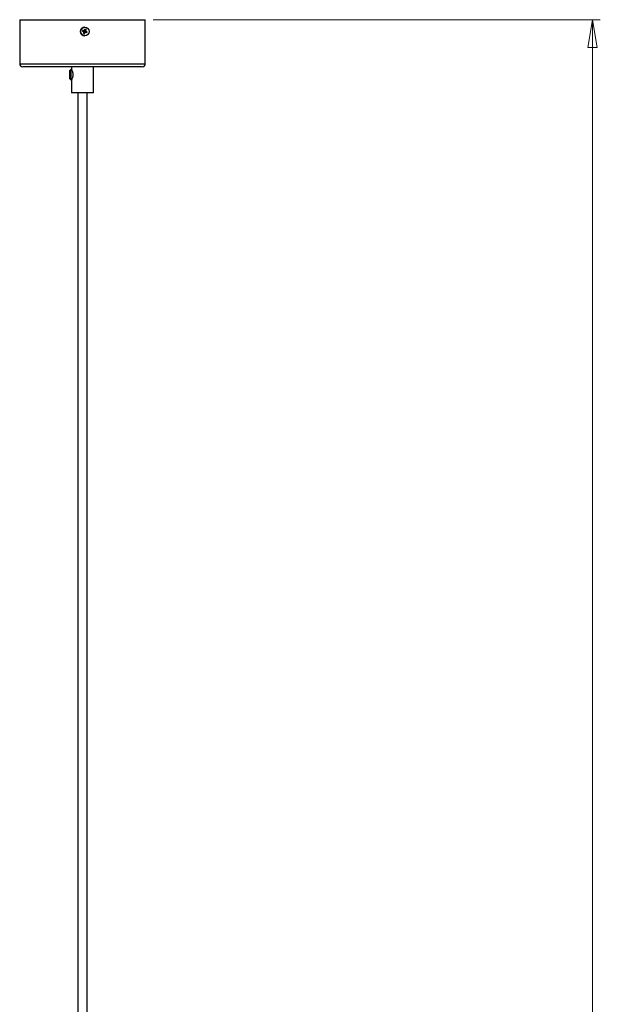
# Model space of a CAD drawing. Header units: millimetres. Extents: x 715 to 821, y 329 to 741.
# Tile 13 of 14: x 747 to 821, y 454 to 580. Entities that reach past the tile are written whole.
import ezdxf

# ---------------------------------------------------------------- set-up
doc = ezdxf.new("R2010")
doc.units = ezdxf.units.MM
doc.styles.add('SLDTEXTSTYLE0', font='TXT', dxfattribs={"width": 0.75})
doc.dimstyles.new('SLDDIMSTYLE0', dxfattribs={"dimtxt": 3.5, "dimasz": 3.556, "dimexe": 0, "dimexo": 0.0625, "dimgap": 0.875, "dimtad": 1, "dimdec": 0, "dimlfac": 5, "dimrnd": 1e-09, "dimzin": 12, "dimdsep": 46, "dimtxsty": 'SLDTEXTSTYLE0', "dimblk1": 'CLOSED', "dimblk2": 'CLOSED', "dimsah": 1, "dimcen": 0.09, "dimadec": 0, "dimazin": 3, "dimtfac": 1, "dimtofl": 0, "dimtmove": 0, "dimatfit": 3, "dimldrblk": 'CLOSED', "dimfxl": 0, "dimfrac": 2, "dimtolj": 1, "dimtzin": 12, "dimarcsym": 0})

# ---------------------------------------------------------------- blocks, each defined once
blk = doc.blocks.new('_Closed')
at = {"color": 0, "linetype": 'ByBlock', "lineweight": -2}
for p, q in [((-1, 0.166667), (0, 0)), ((-1, 0.166667), (-1, -0.166667)), ((0, 0), (-1, -0.166667)), ((0, 0), (-1, 0))]:
    blk.add_line(p, q, dxfattribs=at)
blk = doc.blocks.new('_D')
at = {"color": 7, "linetype": 'Continuous', "lineweight": 0}
for p, q in [((764.02, 579.81), (820.95, 579.81)), ((819.95, 329.09), (819.95, 579.81)), ((763.63, 329.09), (820.95, 329.09))]:
    blk.add_line(p, q, dxfattribs=at)
at = {"color": 7, "linetype": 'Continuous', "lineweight": 18, "xscale": 3.556, "yscale": 3.556}
for p, rotation in [((819.95, 579.81), 90.0000000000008), ((819.95, 329.09), 270.0000000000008)]:
    blk.add_blockref('_Closed', p, dxfattribs=dict(at, rotation=rotation))
at = {"color": 7, "linetype": 'Continuous', "lineweight": 18, "insert": (815.44, 439.31), "char_height": 3.5, "attachment_point": 1, "rotation": 90, "style": 'SLDTEXTSTYLE0'}
blk.add_mtext('1254', dxfattribs=at)

msp = doc.modelspace()

# ---------------------------------------------------------------- linework, layer by layer
at = {"color": 7, "linetype": 'Continuous', "lineweight": 25}
for p, q in [((747.02, 579.81), (747.02, 574.21)), ((747.02, 579.81), (755.3, 579.81)), ((755.3, 579.81), (763.02, 579.81)), ((763.02, 574.21), (763.02, 579.81)), ((755.06, 578.46), (755.22, 578.4)), ((755.19, 578.29), (755.18, 578.26)), ((755.2, 578.22), (755.23, 578.22)), ((755.22, 578.4), (755.21, 578.37)), ((755.22, 578.4), (755.24, 578.4)), ((755.29, 578.41), (755.26, 578.42)), ((755.29, 578), (755.34, 578.18)), ((755.31, 578.85), (755.31, 578.85)), ((755.31, 578.19), (755.34, 578.18)), ((755.34, 578.2), (755.34, 578.18)), ((755.4, 578.38), (755.37, 578.39)), ((755.37, 578.2), (755.38, 578.23)), ((755.4, 578.38), (755.39, 578.36)), ((755.47, 578.55), (755.4, 578.38)), ((755.4, 578.35), (755.42, 578.34)), ((755.41, 578.31), (755.42, 578.34)), ((755.61, 578.28), (755.42, 578.34)), ((755.31, 577.75), (755.31, 577.75)), ((755.29, 573.81), (747.42, 573.81)), ((753.52, 573.45), (753.42, 573.35)), ((753.42, 572.81), (753.42, 573.35)), ((753.62, 573.45), (753.52, 573.45)), ((753.52, 573.45), (753.52, 572.81)), ((753.62, 573.81), (753.62, 573.47)), ((762.62, 573.81), (755.29, 573.81)), ((756.42, 570.49), (756.42, 573.81)), ((753.42, 572.27), (753.42, 572.81)), ((753.42, 572.27), (753.52, 572.17)), ((753.52, 572.81), (753.52, 572.17)), ((753.52, 572.17), (753.63, 572.17)), ((753.62, 572.15), (753.62, 570.49)), ((755.02, 570.49), (753.62, 570.49)), ((754.42, 570.49), (754.42, 426.93)), ((756.42, 570.49), (755.02, 570.49)), ((755.62, 426.93), (755.62, 570.49))]:
    msp.add_line(p, q, dxfattribs=at)
at = {"color": 8, "linetype": 'Continuous', "lineweight": 25}
for p, q in [((747.02, 574.21), (755.3, 574.21)), ((755.3, 574.21), (763.02, 574.21))]:
    msp.add_line(p, q, dxfattribs=at)
at = {"color": 7, "linetype": 'Continuous', "lineweight": 25}
msp.add_circle((755.31, 578.3), 0.55, dxfattribs=at)
for centre, radius, start, end in [((755.31, 578.3), 0.55, 90.0221, 269.9779), ((757.6, 577.55), 2.7, 160.2793, 163.418), ((723.51, 481.44), 101.88, 71.8921, 71.9892), ((723.56, 481.58), 101.88, 71.8921, 71.9892), ((723.82, 588.62), 33.07, 341.3551, 341.6532), ((756.02, 580.47), 2.57, 250.1817, 253.4742), ((755.31, 578.3), 0.14, 193.816, 219.8325), ((755.3, 578.3), 0.111, 139.1646, 184.5328), ((755.3, 578.3), 0.111, 184.53, 203.5432), ((755.3, 578.3), 0.111, 203.5436, 210.1048), ((755.3, 578.3), 0.111, 210.104, 229.1252), ((755.3, 578.3), 0.111, 120.1362, 139.1617), ((755.31, 578.3), 0.14, 103.8349, 129.87), ((755.3, 578.3), 0.111, 229.1224, 274.5335), ((755.3, 578.3), 0.111, 113.5694, 120.1354), ((755.3, 578.3), 0.111, 94.5363, 113.5699), ((724.19, 588.51), 32.68, 342.0443, 342.3449), ((755.3, 578.3), 0.111, 49.1224, 94.5335), ((723.96, 588.57), 33.07, 341.3551, 341.6532), ((755.3, 578.3), 0.111, 274.5363, 293.5699), ((754.63, 576.24), 2.46, 70.1081, 73.5478), ((755.3, 578.3), 0.111, 293.5694, 300.1354), ((755.3, 578.3), 0.111, 300.1362, 319.1617), ((755.31, 578.3), 0.14, 283.8349, 309.87), ((755.3, 578.3), 0.111, 30.104, 49.1252), ((755.3, 578.3), 0.111, 319.1646, 4.5328), ((755.3, 578.3), 0.111, 23.5436, 30.1048), ((755.3, 578.3), 0.111, 4.53, 23.5432), ((724.66, 484.88), 98.25, 71.6642, 71.7636), ((724.33, 588.47), 32.68, 342.0443, 342.3449), ((755.31, 578.3), 0.14, 13.816, 39.8325), ((724.7, 485.02), 98.25, 71.6642, 71.7636), ((753.34, 578.95), 2.36, 340.0553, 343.6421), ((747.42, 574.21), 0.4, 180, 270), ((762.62, 574.21), 0.4, 270, 0)]:
    msp.add_arc(centre, radius, start, end, dxfattribs=at)
for centre, major_axis, ratio, start_param, end_param in [((755.28, 578.31), (0.0134, 0.0971), 0.938151, 0.925728, 1.83422), ((755.29, 578.29), (-0.0543, 0.0847), 0.93329, 1.833992, 2.742485), ((755.3, 578.31), (0.0802, 0.0646), 0.929382, 0.088252, 0.996744), ((755.31, 578.3), (0.104, -0.018), 0.92603, 5.696467, 6.604959)]:
    msp.add_ellipse(centre, major_axis=major_axis, ratio=ratio, start_param=start_param, end_param=end_param, dxfattribs=at)
for points, knots in [([(755.18, 578.27), (755.18, 578.27), (755.18, 578.27), (755.19, 578.26), (755.19, 578.26), (755.2, 578.26)], [0, 0, 0, 0, 0.11845, 0.741531, 1, 1, 1, 1]), ([(755.2, 578.25), (755.2, 578.24), (755.2, 578.23), (755.2, 578.22), (755.21, 578.21), (755.21, 578.21)], [0, 0, 0, 0, 0.258469, 0.88155, 1, 1, 1, 1]), ([(755.24, 578.4), (755.24, 578.4), (755.23, 578.4), (755.23, 578.41), (755.22, 578.41), (755.22, 578.41)], [0, 0, 0, 0, 0.258469, 0.88155, 1, 1, 1, 1]), ([(755.28, 578.44), (755.28, 578.44), (755.27, 578.43), (755.26, 578.42), (755.26, 578.41), (755.25, 578.4)], [0, 0, 0, 0, 0.11845, 0.741531, 1, 1, 1, 1]), ([(755.35, 578.17), (755.35, 578.17), (755.35, 578.18), (755.34, 578.19), (755.34, 578.2), (755.34, 578.2)], [0, 0, 0, 0, 0.11845, 0.741531, 1, 1, 1, 1]), ([(755.35, 578.21), (755.36, 578.2), (755.37, 578.2), (755.39, 578.2), (755.4, 578.19), (755.4, 578.19)], [0, 0, 0, 0, 0.258469, 0.88155, 1, 1, 1, 1]), ([(755.39, 578.36), (755.4, 578.36), (755.4, 578.37), (755.41, 578.38), (755.42, 578.39), (755.42, 578.39)], [0, 0, 0, 0, 0.258469, 0.88155, 1, 1, 1, 1]), ([(755.45, 578.34), (755.45, 578.34), (755.44, 578.34), (755.42, 578.34), (755.4, 578.35), (755.4, 578.35)], [0, 0, 0, 0, 0.11845, 0.741531, 1, 1, 1, 1]), ([(753.63, 573.47), (753.63, 573.48), (753.62, 573.48), (753.65, 573.42), (753.7, 573.3), (753.76, 573.12), (753.79, 572.94), (753.79, 572.84), (753.79, 572.81)], [0, 0, 0, 0, 0.099479, 0.290848, 0.490889, 0.709319, 0.931465, 1, 1, 1, 1]), ([(753.79, 572.81), (753.79, 572.74), (753.78, 572.6), (753.73, 572.41), (753.68, 572.26), (753.63, 572.16), (753.63, 572.15), (753.63, 572.15)], [0, 0, 0, 0, 0.19757, 0.394543, 0.606357, 0.830755, 1, 1, 1, 1])]:
    msp.add_open_spline(points, degree=3, knots=knots, dxfattribs=at)

# ---------------------------------------------------------------- dimensions: what is measured, and where the dimension line sits
at = {"color": 7, "linetype": 'Continuous', "lineweight": 18}
dim = msp.add_linear_dim(base=(819.95, 579.81), p1=(762.63, 329.09), p2=(763.02, 579.81), angle=90, dimstyle='SLDDIMSTYLE0', dxfattribs=at)
dim.commit()
dim.dimension.update_dxf_attribs({"geometry": '_D', "text_midpoint": (819.95, 444.48), "dimtype": 160})

doc.saveas('drawing.dxf')
